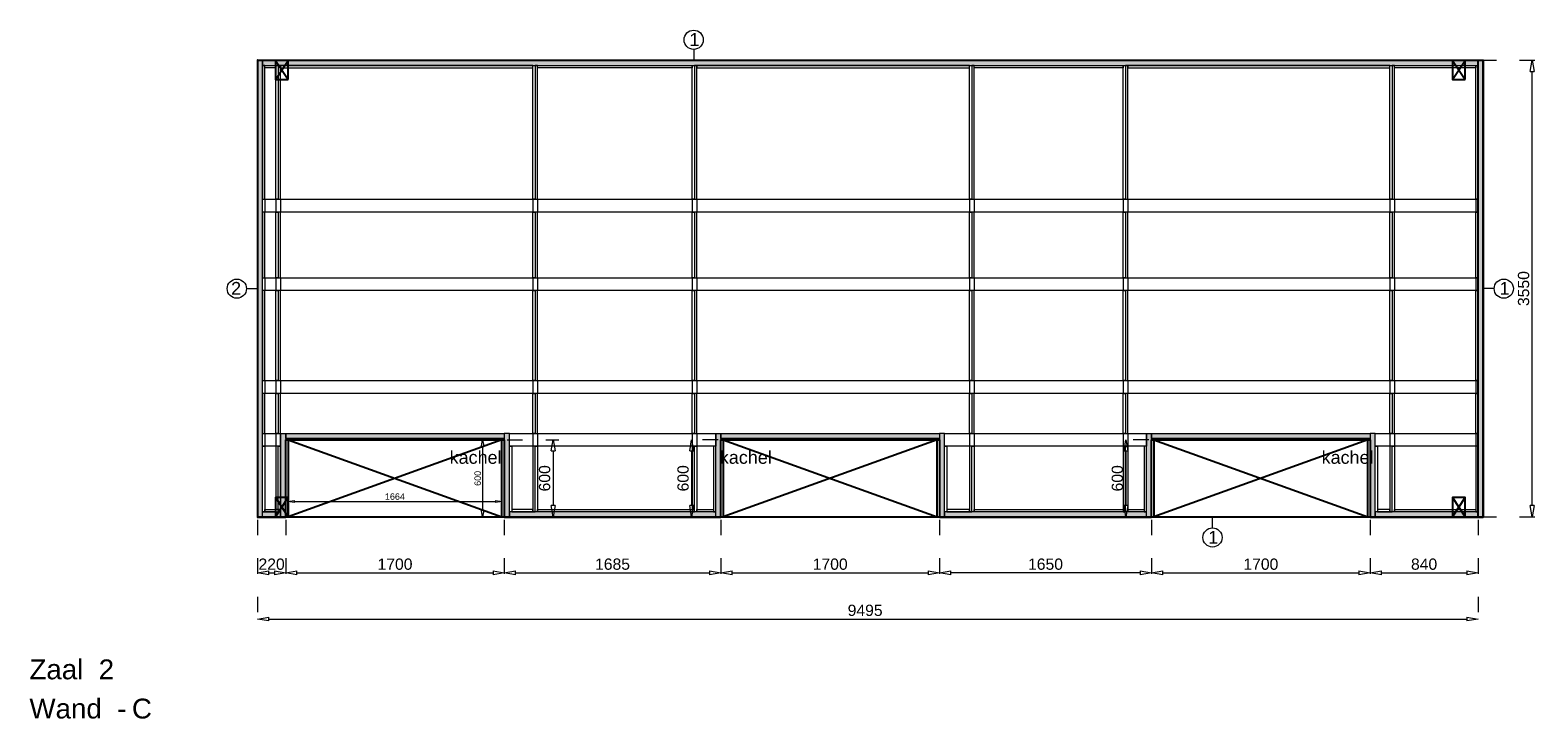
# Model space of a CAD drawing. Header units: millimetres. Extents: x 0 to 331873, y -101826 to 236919.
# Tile 27 of 57: x 103990 to 115717, y 31018 to 36373. Entities that reach past the tile are written whole.
import ezdxf

# ---------------------------------------------------------------- set-up
doc = ezdxf.new("R2010")
doc.units = ezdxf.units.MM
doc.header["$LTSCALE"] = 10
doc.linetypes.add('ACAD_ISO03W100', pattern=[30, 12, -18])
doc.linetypes.add('HIDDEN2', pattern=[0.1875, 0.125, -0.0625])
for name, color, linetype in [('$ symbolen', 8, 'Continuous'), ('40-h', 221, 'Continuous'), ('^ Bwkundig-bestaand', 250, 'Continuous'), ('DIM-DIM', 7, 'Continuous')]:
    doc.layers.add(name, color=color, linetype=linetype)
for name, color, linetype, lineweight in [('25-Staal-B', 150, 'Continuous', 25), ('40x120', 6, 'Continuous', 0), ('^ 0-Hout', 86, 'Continuous', 0), ('^ 0-Staal', 50, 'Continuous', 0), ('^ 0-Staal-txt', 7, 'Continuous', 0), ('s-horizontaal', 122, 'Continuous', 0)]:
    doc.layers.add(name, color=color, linetype=linetype, lineweight=lineweight)
doc.layers.add('omtrekwand', color=3, linetype='Continuous', plot=False)
doc.styles.add('Arial', font='arial.ttf')
doc.styles.get("Standard").update_dxf_attribs({"font": 'arial.ttf'})
doc.dimstyles.new('dim-08', dxfattribs={"dimscale": 20, "dimtxt": 2.5, "dimasz": 2.5, "dimexe": 1.25, "dimexo": 0.625, "dimtad": 1, "dimdec": 0, "dimtxsty": 'Arial', "dimblk": 'CLOSEDBLANK', "dimcen": 3, "dimclrd": 252, "dimclre": 252, "dimclrt": 7, "dimadec": 0, "dimazin": 0, "dimtfac": 1, "dimtdec": 0, "dimtmove": 0, "dimatfit": 3, "dimldrblk": 'CLOSEDBLANK', "dimfxl": 10, "dimfxlon": 1, "dimlwd": 0, "dimlwe": 0, "dimarcsym": 0})
doc.dimstyles.new('dim-11', dxfattribs={"dimscale": 35, "dimtxt": 2.5, "dimasz": 2.5, "dimexe": 1.25, "dimexo": 0.625, "dimtad": 1, "dimdec": 0, "dimtxsty": 'Arial', "dimblk": 'CLOSEDBLANK', "dimcen": 3, "dimclrd": 252, "dimclre": 252, "dimclrt": 7, "dimadec": 0, "dimazin": 0, "dimtfac": 1, "dimtdec": 0, "dimtmove": 0, "dimatfit": 3, "dimldrblk": 'CLOSEDBLANK', "dimfxl": 1, "dimlwd": 0, "dimlwe": 0, "dimarcsym": 0})
pattern_1 = [(0, (-61587.062, -86486.9062), (0.79375, 1.5875), [0, -1.5875])]

# ---------------------------------------------------------------- blocks, each defined once
blk = doc.blocks.new('_ClosedBlank')
at = {"color": 0, "linetype": 'ByBlock', "lineweight": -2}
for p, q in [((-1, 0.17), (0, 0)), ((-1, 0.17), (-1, -0.17)), ((0, 0), (-1, -0.17))]:
    blk.add_line(p, q, dxfattribs=at)
blk = doc.blocks.new('*D1043')
at = {"layer": 'Defpoints', "color": 0, "transparency": 16777216}
for p in [(134439, -55121), (134659, -55121), (134659, -55556)]:
    blk.add_point(p, dxfattribs=at)
at = {"layer": 'DIM-DIM', "color": 252, "linetype": 'ACAD_ISO03W100', "lineweight": 0, "transparency": 16777216}
for p, q in [((134439, -55143), (134439, -55599)), ((134659, -55143), (134659, -55599))]:
    blk.add_line(p, q, dxfattribs=at)
at = {"layer": 'DIM-DIM', "color": 252, "lineweight": 0, "transparency": 16777216}
blk.add_line((134526, -55556), (134571, -55556), dxfattribs=at)
at = {"layer": 'DIM-DIM', "color": 252, "lineweight": 0, "transparency": 16777216, "xscale": 87.5, "yscale": 87.5, "zscale": 87.5, "rotation": 180}
blk.add_blockref('_ClosedBlank', (134439, -55556), dxfattribs=at)
at = {"layer": 'DIM-DIM', "color": 252, "lineweight": 0, "transparency": 16777216, "xscale": 87.5, "yscale": 87.5, "zscale": 87.5}
blk.add_blockref('_ClosedBlank', (134659, -55556), dxfattribs=at)
at = {"layer": 'DIM-DIM', "color": 7, "transparency": 16777216, "insert": (134549, -55489), "char_height": 87.5, "attachment_point": 5, "style": 'Arial'}
blk.add_mtext('220', dxfattribs=at)
blk = doc.blocks.new('*D1044')
at = {"layer": 'Defpoints', "color": 0, "transparency": 16777216}
for p in [(134659, -55121), (136359, -55121), (136359, -55556)]:
    blk.add_point(p, dxfattribs=at)
at = {"layer": 'DIM-DIM', "color": 252, "linetype": 'ACAD_ISO03W100', "lineweight": 0, "transparency": 16777216}
for p, q in [((134659, -55143), (134659, -55599)), ((136359, -55143), (136359, -55599))]:
    blk.add_line(p, q, dxfattribs=at)
at = {"layer": 'DIM-DIM', "color": 252, "lineweight": 0, "transparency": 16777216}
blk.add_line((134746, -55556), (136271, -55556), dxfattribs=at)
at = {"layer": 'DIM-DIM', "color": 252, "lineweight": 0, "transparency": 16777216, "xscale": 87.5, "yscale": 87.5, "zscale": 87.5, "rotation": 180}
blk.add_blockref('_ClosedBlank', (134659, -55556), dxfattribs=at)
at = {"layer": 'DIM-DIM', "color": 252, "lineweight": 0, "transparency": 16777216, "xscale": 87.5, "yscale": 87.5, "zscale": 87.5}
blk.add_blockref('_ClosedBlank', (136359, -55556), dxfattribs=at)
at = {"layer": 'DIM-DIM', "color": 7, "transparency": 16777216, "insert": (135509, -55489), "char_height": 87.5, "attachment_point": 5, "style": 'Arial'}
blk.add_mtext('1700', dxfattribs=at)
blk = doc.blocks.new('*D1045')
at = {"layer": 'Defpoints', "color": 0, "transparency": 16777216}
for p in [(136359, -55121), (138044, -55121), (138044, -55556)]:
    blk.add_point(p, dxfattribs=at)
at = {"layer": 'DIM-DIM', "color": 252, "linetype": 'ACAD_ISO03W100', "lineweight": 0, "transparency": 16777216}
for p, q in [((136359, -55143), (136359, -55599)), ((138044, -55143), (138044, -55599))]:
    blk.add_line(p, q, dxfattribs=at)
at = {"layer": 'DIM-DIM', "color": 252, "lineweight": 0, "transparency": 16777216}
blk.add_line((136446, -55556), (137956, -55556), dxfattribs=at)
at = {"layer": 'DIM-DIM', "color": 252, "lineweight": 0, "transparency": 16777216, "xscale": 87.5, "yscale": 87.5, "zscale": 87.5, "rotation": 180}
blk.add_blockref('_ClosedBlank', (136359, -55556), dxfattribs=at)
at = {"layer": 'DIM-DIM', "color": 252, "lineweight": 0, "transparency": 16777216, "xscale": 87.5, "yscale": 87.5, "zscale": 87.5}
blk.add_blockref('_ClosedBlank', (138044, -55556), dxfattribs=at)
at = {"layer": 'DIM-DIM', "color": 7, "transparency": 16777216, "insert": (137201, -55489), "char_height": 87.5, "attachment_point": 5, "style": 'Arial'}
blk.add_mtext('1685', dxfattribs=at)
blk = doc.blocks.new('*D1046')
at = {"layer": 'Defpoints', "color": 0, "transparency": 16777216}
for p in [(134439, -55121), (143934, -55121), (143934, -55915)]:
    blk.add_point(p, dxfattribs=at)
at = {"layer": 'DIM-DIM', "color": 252, "linetype": 'ACAD_ISO03W100', "lineweight": 0, "transparency": 16777216}
for p, q in [((134439, -55143), (134439, -55958)), ((143934, -55143), (143934, -55958))]:
    blk.add_line(p, q, dxfattribs=at)
at = {"layer": 'DIM-DIM', "color": 252, "lineweight": 0, "transparency": 16777216}
blk.add_line((134526, -55915), (143846, -55915), dxfattribs=at)
at = {"layer": 'DIM-DIM', "color": 252, "lineweight": 0, "transparency": 16777216, "xscale": 87.5, "yscale": 87.5, "zscale": 87.5, "rotation": 180}
blk.add_blockref('_ClosedBlank', (134439, -55915), dxfattribs=at)
at = {"layer": 'DIM-DIM', "color": 252, "lineweight": 0, "transparency": 16777216, "xscale": 87.5, "yscale": 87.5, "zscale": 87.5}
blk.add_blockref('_ClosedBlank', (143934, -55915), dxfattribs=at)
at = {"layer": 'DIM-DIM', "color": 7, "transparency": 16777216, "insert": (139166, -55848), "char_height": 87.5, "attachment_point": 5, "style": 'Arial'}
blk.add_mtext('9495', dxfattribs=at)
blk = doc.blocks.new('*D1141')
at = {"layer": 'Defpoints', "color": 0, "transparency": 16777216}
for p in [(138044, -55121), (139744, -55121), (139744, -55556)]:
    blk.add_point(p, dxfattribs=at)
at = {"layer": 'DIM-DIM', "color": 252, "linetype": 'ACAD_ISO03W100', "lineweight": 0, "transparency": 16777216}
for p, q in [((138044, -55143), (138044, -55599)), ((139744, -55143), (139744, -55599))]:
    blk.add_line(p, q, dxfattribs=at)
at = {"layer": 'DIM-DIM', "color": 252, "lineweight": 0, "transparency": 16777216}
blk.add_line((138131, -55556), (139656, -55556), dxfattribs=at)
at = {"layer": 'DIM-DIM', "color": 252, "lineweight": 0, "transparency": 16777216, "xscale": 87.5, "yscale": 87.5, "zscale": 87.5, "rotation": 180}
blk.add_blockref('_ClosedBlank', (138044, -55556), dxfattribs=at)
at = {"layer": 'DIM-DIM', "color": 252, "lineweight": 0, "transparency": 16777216, "xscale": 87.5, "yscale": 87.5, "zscale": 87.5}
blk.add_blockref('_ClosedBlank', (139744, -55556), dxfattribs=at)
at = {"layer": 'DIM-DIM', "color": 7, "transparency": 16777216, "insert": (138894, -55489), "char_height": 87.5, "attachment_point": 5, "style": 'Arial'}
blk.add_mtext('1700', dxfattribs=at)
blk = doc.blocks.new('*D1142')
at = {"layer": 'Defpoints', "color": 0, "transparency": 16777216}
for p in [(139744, -55121), (141394, -55121), (139744, -55556)]:
    blk.add_point(p, dxfattribs=at)
at = {"layer": 'DIM-DIM', "color": 252, "linetype": 'ACAD_ISO03W100', "lineweight": 0, "transparency": 16777216}
for p, q in [((139744, -55143), (139744, -55599)), ((141394, -55143), (141394, -55599))]:
    blk.add_line(p, q, dxfattribs=at)
at = {"layer": 'DIM-DIM', "color": 252, "lineweight": 0, "transparency": 16777216}
blk.add_line((141306, -55556), (139831, -55556), dxfattribs=at)
at = {"layer": 'DIM-DIM', "color": 252, "lineweight": 0, "transparency": 16777216, "xscale": 87.5, "yscale": 87.5, "zscale": 87.5, "rotation": 180}
blk.add_blockref('_ClosedBlank', (139744, -55556), dxfattribs=at)
at = {"layer": 'DIM-DIM', "color": 252, "lineweight": 0, "transparency": 16777216, "xscale": 87.5, "yscale": 87.5, "zscale": 87.5}
blk.add_blockref('_ClosedBlank', (141394, -55556), dxfattribs=at)
at = {"layer": 'DIM-DIM', "color": 7, "transparency": 16777216, "insert": (140569, -55489), "char_height": 87.5, "attachment_point": 5, "style": 'Arial'}
blk.add_mtext('1650', dxfattribs=at)
blk = doc.blocks.new('*D1143')
at = {"layer": 'Defpoints', "color": 0, "transparency": 16777216}
for p in [(141394, -55121), (143094, -55121), (143094, -55556)]:
    blk.add_point(p, dxfattribs=at)
at = {"layer": 'DIM-DIM', "color": 252, "linetype": 'ACAD_ISO03W100', "lineweight": 0, "transparency": 16777216}
for p, q in [((141394, -55143), (141394, -55599)), ((143094, -55143), (143094, -55599))]:
    blk.add_line(p, q, dxfattribs=at)
at = {"layer": 'DIM-DIM', "color": 252, "lineweight": 0, "transparency": 16777216}
blk.add_line((141481, -55556), (143006, -55556), dxfattribs=at)
at = {"layer": 'DIM-DIM', "color": 252, "lineweight": 0, "transparency": 16777216, "xscale": 87.5, "yscale": 87.5, "zscale": 87.5, "rotation": 180}
blk.add_blockref('_ClosedBlank', (141394, -55556), dxfattribs=at)
at = {"layer": 'DIM-DIM', "color": 252, "lineweight": 0, "transparency": 16777216, "xscale": 87.5, "yscale": 87.5, "zscale": 87.5}
blk.add_blockref('_ClosedBlank', (143094, -55556), dxfattribs=at)
at = {"layer": 'DIM-DIM', "color": 7, "transparency": 16777216, "insert": (142244, -55489), "char_height": 87.5, "attachment_point": 5, "style": 'Arial'}
blk.add_mtext('1700', dxfattribs=at)
blk = doc.blocks.new('*D1144')
at = {"layer": 'Defpoints', "color": 0, "transparency": 16777216}
for p in [(143094, -55121), (143934, -55121), (143934, -55556)]:
    blk.add_point(p, dxfattribs=at)
at = {"layer": 'DIM-DIM', "color": 252, "linetype": 'ACAD_ISO03W100', "lineweight": 0, "transparency": 16777216}
for p, q in [((143094, -55143), (143094, -55599)), ((143934, -55143), (143934, -55599))]:
    blk.add_line(p, q, dxfattribs=at)
at = {"layer": 'DIM-DIM', "color": 252, "lineweight": 0, "transparency": 16777216}
blk.add_line((143181, -55556), (143846, -55556), dxfattribs=at)
at = {"layer": 'DIM-DIM', "color": 252, "lineweight": 0, "transparency": 16777216, "xscale": 87.5, "yscale": 87.5, "zscale": 87.5, "rotation": 180}
blk.add_blockref('_ClosedBlank', (143094, -55556), dxfattribs=at)
at = {"layer": 'DIM-DIM', "color": 252, "lineweight": 0, "transparency": 16777216, "xscale": 87.5, "yscale": 87.5, "zscale": 87.5}
blk.add_blockref('_ClosedBlank', (143934, -55556), dxfattribs=at)
at = {"layer": 'DIM-DIM', "color": 7, "transparency": 16777216, "insert": (143514, -55489), "char_height": 87.5, "attachment_point": 5, "style": 'Arial'}
blk.add_mtext('840', dxfattribs=at)
blk = doc.blocks.new('*D1145')
at = {"layer": 'Defpoints', "color": 0, "transparency": 16777216}
for p in [(136359, -54521), (136359, -55121), (136739, -55121)]:
    blk.add_point(p, dxfattribs=at)
at = {"layer": 'DIM-DIM', "color": 252, "linetype": 'ACAD_ISO03W100', "lineweight": 0, "transparency": 16777216}
for p, q in [((136381, -54521), (136783, -54521)), ((136381, -55121), (136783, -55121))]:
    blk.add_line(p, q, dxfattribs=at)
at = {"layer": 'DIM-DIM', "color": 252, "lineweight": 0, "transparency": 16777216}
blk.add_line((136739, -54609), (136739, -55034), dxfattribs=at)
at = {"layer": 'DIM-DIM', "color": 252, "lineweight": 0, "transparency": 16777216, "xscale": 87.5, "yscale": 87.5, "zscale": 87.5}
for p, rotation in [((136739, -54521), 90), ((136739, -55121), 270)]:
    blk.add_blockref('_ClosedBlank', p, dxfattribs=dict(at, rotation=rotation))
at = {"layer": 'DIM-DIM', "color": 7, "transparency": 16777216, "insert": (136673, -54821), "char_height": 87.5, "attachment_point": 5, "rotation": 90, "style": 'Arial'}
blk.add_mtext('600', dxfattribs=at)
blk = doc.blocks.new('*D1147')
at = {"layer": 'Defpoints', "color": 0, "transparency": 16777216}
for p in [(143934, -51571), (144355, -51571), (143934, -55121)]:
    blk.add_point(p, dxfattribs=at)
at = {"layer": 'DIM-DIM', "color": 252, "linetype": 'ACAD_ISO03W100', "lineweight": 0, "transparency": 16777216}
for p, q in [((143956, -51571), (144399, -51571)), ((143956, -55121), (144399, -55121))]:
    blk.add_line(p, q, dxfattribs=at)
at = {"layer": 'DIM-DIM', "color": 252, "lineweight": 0, "transparency": 16777216}
blk.add_line((144355, -55034), (144355, -51659), dxfattribs=at)
at = {"layer": 'DIM-DIM', "color": 252, "lineweight": 0, "transparency": 16777216, "xscale": 87.5, "yscale": 87.5, "zscale": 87.5}
for p, rotation in [((144355, -51571), 90), ((144355, -55121), 270)]:
    blk.add_blockref('_ClosedBlank', p, dxfattribs=dict(at, rotation=rotation))
at = {"layer": 'DIM-DIM', "color": 7, "transparency": 16777216, "insert": (144288, -53346), "char_height": 87.5, "attachment_point": 5, "rotation": 90, "style": 'Arial'}
blk.add_mtext('3550', dxfattribs=at)
blk = doc.blocks.new('*D1262')
at = {"layer": 'Defpoints', "color": 0, "transparency": 16777216}
for p in [(138044, -54521), (137816, -55121), (138044, -55121)]:
    blk.add_point(p, dxfattribs=at)
at = {"layer": 'DIM-DIM', "color": 252, "linetype": 'ACAD_ISO03W100', "lineweight": 0, "transparency": 16777216}
for p, q in [((138022, -54521), (137773, -54521)), ((138022, -55121), (137773, -55121))]:
    blk.add_line(p, q, dxfattribs=at)
at = {"layer": 'DIM-DIM', "color": 252, "lineweight": 0, "transparency": 16777216}
blk.add_line((137816, -54609), (137816, -55034), dxfattribs=at)
at = {"layer": 'DIM-DIM', "color": 252, "lineweight": 0, "transparency": 16777216, "xscale": 87.5, "yscale": 87.5, "zscale": 87.5}
for p, rotation in [((137816, -54521), 90), ((137816, -55121), 270)]:
    blk.add_blockref('_ClosedBlank', p, dxfattribs=dict(at, rotation=rotation))
at = {"layer": 'DIM-DIM', "color": 7, "transparency": 16777216, "insert": (137750, -54821), "char_height": 87.5, "attachment_point": 5, "rotation": 90, "style": 'Arial'}
blk.add_mtext('600', dxfattribs=at)
blk = doc.blocks.new('*D1263')
at = {"layer": 'Defpoints', "color": 0, "transparency": 16777216}
for p in [(141394, -54521), (141195, -55121), (141394, -55121)]:
    blk.add_point(p, dxfattribs=at)
at = {"layer": 'DIM-DIM', "color": 252, "linetype": 'ACAD_ISO03W100', "lineweight": 0, "transparency": 16777216}
for p, q in [((141372, -54521), (141151, -54521)), ((141372, -55121), (141151, -55121))]:
    blk.add_line(p, q, dxfattribs=at)
at = {"layer": 'DIM-DIM', "color": 252, "lineweight": 0, "transparency": 16777216}
blk.add_line((141195, -54609), (141195, -55034), dxfattribs=at)
at = {"layer": 'DIM-DIM', "color": 252, "lineweight": 0, "transparency": 16777216, "xscale": 87.5, "yscale": 87.5, "zscale": 87.5}
for p, rotation in [((141195, -54521), 90), ((141195, -55121), 270)]:
    blk.add_blockref('_ClosedBlank', p, dxfattribs=dict(at, rotation=rotation))
at = {"layer": 'DIM-DIM', "color": 7, "transparency": 16777216, "insert": (141128, -54821), "char_height": 87.5, "attachment_point": 5, "rotation": 90, "style": 'Arial'}
blk.add_mtext('600', dxfattribs=at)
blk = doc.blocks.new('*D1413')
at = {"layer": '^ Bwkundig-bestaand', "color": 252, "linetype": 'ACAD_ISO03W100', "lineweight": 0, "transparency": 16777216}
for p, q in [((105995, 32601), (105995, 32733)), ((107659, 32601), (107659, 32733))]:
    blk.add_line(p, q, dxfattribs=at)
at = {"layer": '^ Bwkundig-bestaand', "color": 252, "lineweight": 0, "transparency": 16777216}
blk.add_line((106045, 32708), (107609, 32708), dxfattribs=at)
at = {"layer": 'Defpoints', "color": 0, "transparency": 16777216}
for p in [(107659, 32708), (105995, 32588), (107659, 32588)]:
    blk.add_point(p, dxfattribs=at)
at = {"layer": '^ Bwkundig-bestaand', "color": 252, "lineweight": 0, "transparency": 16777216, "xscale": 50, "yscale": 50, "zscale": 50, "rotation": 180}
blk.add_blockref('_ClosedBlank', (105995, 32708), dxfattribs=at)
at = {"layer": '^ Bwkundig-bestaand', "color": 252, "lineweight": 0, "transparency": 16777216, "xscale": 50, "yscale": 50, "zscale": 50}
blk.add_blockref('_ClosedBlank', (107659, 32708), dxfattribs=at)
at = {"layer": '^ Bwkundig-bestaand', "color": 7, "transparency": 16777216, "insert": (106827, 32746), "char_height": 50, "attachment_point": 5, "style": 'Arial'}
blk.add_mtext('1664', dxfattribs=at)
blk = doc.blocks.new('*D1414')
at = {"layer": '^ Bwkundig-bestaand', "color": 252, "linetype": 'ACAD_ISO03W100', "lineweight": 0, "transparency": 16777216}
for p, q in [((107647, 33188), (107484, 33188)), ((107709, 32588), (107484, 32588))]:
    blk.add_line(p, q, dxfattribs=at)
at = {"layer": '^ Bwkundig-bestaand', "color": 252, "lineweight": 0, "transparency": 16777216}
blk.add_line((107509, 33138), (107509, 32638), dxfattribs=at)
at = {"layer": 'Defpoints', "color": 0, "transparency": 16777216}
for p in [(107659, 33188), (107509, 32588), (107742, 32588)]:
    blk.add_point(p, dxfattribs=at)
at = {"layer": '^ Bwkundig-bestaand', "color": 252, "lineweight": 0, "transparency": 16777216, "xscale": 50, "yscale": 50, "zscale": 50}
for p, rotation in [((107509, 33188), 90), ((107509, 32588), 270)]:
    blk.add_blockref('_ClosedBlank', p, dxfattribs=dict(at, rotation=rotation))
at = {"layer": '^ Bwkundig-bestaand', "color": 7, "transparency": 16777216, "insert": (107471, 32888), "char_height": 50, "attachment_point": 5, "rotation": 90, "style": 'Arial'}
blk.add_mtext('600', dxfattribs=at)
blk = doc.blocks.new('kabeldoorvoer')
at = {"layer": '$ symbolen'}
blk.add_lwpolyline([(-150, 0), (0, 0), (0, 100), (-150, 100)], close=True, dxfattribs=at)
blk.add_lwpolyline([(-150, 100), (0, 0), (0, 100), (-150, 0)], dxfattribs=at)
blk = doc.blocks.new('staal_01')
at = {"layer": '^ 0-Staal'}
blk.add_lwpolyline([(0, 82), (0, 0)], dxfattribs=at)
blk.add_circle((0, 157), 74.7, dxfattribs=at)
at = {"layer": '^ 0-Staal', "insert": (-33, 209), "char_height": 100, "attachment_point": 1}
blk.add_mtext_dynamic_manual_height_columns('1', width=136.03, gutter_width=12.5, heights=[0], dxfattribs=at)
blk = doc.blocks.new('staal_01_rechts')
at = {"layer": '^ 0-Staal'}
blk.add_lwpolyline([(82, 0), (0, 0)], dxfattribs=at)
blk.add_circle((157, 0), 74.7, dxfattribs=at)
at = {"layer": '^ 0-Staal', "insert": (124, 52), "char_height": 100, "attachment_point": 1}
blk.add_mtext_dynamic_manual_height_columns('1', width=136.03, gutter_width=12.5, heights=[0], dxfattribs=at)
blk = doc.blocks.new('staal_01_onder')
at = {"layer": '^ 0-Staal'}
blk.add_lwpolyline([(157857, 52616), (157857, 52699)], dxfattribs=at)
blk.add_circle((157857, 52542), 74.7, dxfattribs=at)
at = {"layer": '^ 0-Staal', "insert": (157824, 52593), "char_height": 100, "attachment_point": 1}
blk.add_mtext_dynamic_manual_height_columns('1', width=136.03, gutter_width=12.5, heights=[0], dxfattribs=at)
blk = doc.blocks.new('staal_02_links')
at = {"layer": '^ 0-Staal'}
blk.add_lwpolyline([(-82, 0), (0, 0)], dxfattribs=at)
blk.add_circle((-157, 0), 74.7, dxfattribs=at)
at = {"layer": '^ 0-Staal', "insert": (-124, 52), "char_height": 100, "attachment_point": 3}
blk.add_mtext_dynamic_manual_height_columns('2', width=136.03, gutter_width=12.5, heights=[0], dxfattribs=at)
blk = doc.blocks.new('2c')
at = {"layer": '25-Staal-B'}
blk.add_lwpolyline([(134438.7, -55121.5), (134658.7, -55121.5), (134658.7, -54521.5), (136358.7, -54521.5), (136358.7, -55121.5), (138043.7, -55121.5), (138043.7, -54521.5), (139743.7, -54521.5), (139743.7, -55121.5), (141393.7, -55121.5), (141393.7, -54521.5), (143093.7, -54521.5), (143093.7, -55121.5), (143933.7, -55121.5), (143933.7, -51571.5), (134438.7, -51571.5)], close=True, dxfattribs=at)
at = {"layer": '^ 0-Staal-txt', "lineweight": 0, "style": 'Arial'}
for s, height, p in [('Zaal  2', 154.21, (132665.4, -56383.5)), ('Wand  - ', 154.21, (132665.4, -56688.3)), ('C', 154.2, (133462.5, -56688.3))]:
    blk.add_text(s, height=height, dxfattribs=at).set_placement(p)
at = {"layer": 'DIM-DIM'}
for base, p1, p2, picture, middle in [((144355, -51571.5), (143933.7, -55121.5), (143933.7, -51571.5), '*D1147', (144288.4, -53346.5)), ((136739.2, -55121.5), (136358.7, -54521.5), (136358.7, -55121.5), '*D1145', (136672.6, -54821.5)), ((137816.4, -55121.5), (138043.7, -54521.5), (138043.7, -55121.5), '*D1262', (137749.9, -54821.5)), ((141194.5, -55121.5), (141393.7, -54521.5), (141393.7, -55121.5), '*D1263', (141128, -54821.5))]:
    dim = blk.add_linear_dim(base=base, p1=p1, p2=p2, angle=90, dimstyle='dim-11', dxfattribs=at)
    dim.commit()
    dim.dimension.update_dxf_attribs({"geometry": picture, "text_midpoint": middle})
for base, p2, picture, middle in [((134658.7, -55555.7), (134658.7, -55121.5), '*D1043', (134548.7, -55555.7)), ((143933.7, -55914.7), (143933.7, -55121.5), '*D1046', (139166.2, -55914.7))]:
    dim = blk.add_linear_dim(base=base, p1=(134438.7, -55121.5), p2=p2, dimstyle='dim-11', dxfattribs=at)
    dim.commit()
    dim.dimension.update_dxf_attribs({"geometry": picture, "text_midpoint": middle, "dimtype": 128})
for base, p1, p2, picture, middle in [((136358.7, -55555.7), (134658.7, -55121.5), (136358.7, -55121.5), '*D1044', (135508.7, -55489.1)), ((138043.7, -55555.7), (136358.7, -55121.5), (138043.7, -55121.5), '*D1045', (137201.2, -55489.1)), ((139743.7, -55555.7), (138043.7, -55121.5), (139743.7, -55121.5), '*D1141', (138893.7, -55489.1)), ((139743.7, -55555.7), (141393.7, -55121.5), (139743.7, -55121.5), '*D1142', (140568.7, -55489.1)), ((143093.7, -55555.7), (141393.7, -55121.5), (143093.7, -55121.5), '*D1143', (142243.7, -55489.1)), ((143933.7, -55555.7), (143093.7, -55121.5), (143933.7, -55121.5), '*D1144', (143513.7, -55489.1))]:
    dim = blk.add_linear_dim(base=base, p1=p1, p2=p2, dimstyle='dim-11', dxfattribs=at)
    dim.commit()
    dim.dimension.update_dxf_attribs({"geometry": picture, "text_midpoint": middle})

msp = doc.modelspace()

# ---------------------------------------------------------------- hatches: boundary and pattern name
at = {"layer": '40-h'}
h = msp.add_hatch(dxfattribs=at)
h.set_pattern_fill('DOTS', color=256)
h.set_pattern_definition([(0, (-80970.9139, -20113.509), (0.79375, 1.5875), [0, -1.5875])])
h.paths.add_polyline_path([(105977.37, 33238.01), (107677.37, 33238.01), (107677.37, 33198.01), (105977.37, 33198.01)])
h.paths.add_polyline_path([(105977.37, 32588.01), (105937.37, 32588.01), (105937.37, 33238.01), (105977.37, 33238.01)])
h.paths.add_polyline_path([(105797.37, 32628.01), (105937.37, 32628.01), (105937.37, 32588.01), (105797.37, 32588.01)])
h.paths.add_polyline_path([(105757.37, 32588.01), (105797.37, 32588.01), (105797.37, 36138.01), (105757.37, 36138.01)])
h.paths.add_polyline_path([(107677.37, 32588.01), (107717.37, 32588.01), (107717.37, 33238.01), (107677.37, 33238.01)])
h = msp.add_hatch(dxfattribs=at)
h.set_pattern_fill('DOTS', color=256)
h.set_pattern_definition([(0, (-59992.062, -86486.9062), (0.79375, 1.5875), [0, -1.5875])])
h.paths.add_polyline_path([(115252.37, 36098.01), (115252.37, 36138.01), (105797.37, 36138.01), (105797.37, 36098.01)])
h.paths.add_polyline_path([(115292.37, 32588.01), (115252.37, 32588.01), (115252.37, 36138.01), (115292.37, 36138.01)])
h = msp.add_hatch(dxfattribs=at)
h.set_pattern_fill('DOTS', color=256)
h.set_pattern_definition(pattern_1)
h.paths.add_polyline_path([(115252.37, 32588.01), (115252.37, 32628.01), (114452.37, 32628.01), (114452.37, 32588.01)])
h.paths.add_polyline_path([(115292.37, 32588.01), (115252.37, 32588.01), (115252.37, 36138.01), (115292.37, 36138.01)])
h = msp.add_hatch(dxfattribs=at)
h.set_pattern_fill('DOTS', color=256)
h.set_pattern_definition([(0, (-61877.062, -86486.9062), (0.79375, 1.5875), [0, -1.5875])])
h.paths.add_polyline_path([(115292.37, 32588.01), (115252.37, 32588.01), (115252.37, 36138.01), (115292.37, 36138.01)])
h = msp.add_hatch(dxfattribs=at)
h.set_pattern_fill('DOTS', color=256)
h.set_pattern_definition([(0, (-80774.9139, -20113.509), (0.79375, 1.5875), [0, -1.5875])])
h.paths.add_polyline_path([(112672.37, 32588.01), (112672.37, 32628.01), (111102.37, 32628.01), (111102.37, 32588.01)])
h.paths.add_polyline_path([(111062.37, 32588.01), (111102.37, 32588.01), (111102.37, 33238.01), (111062.37, 33238.01)])
h.paths.add_polyline_path([(109362.37, 33238.01), (111062.37, 33238.01), (111062.37, 33198.01), (109362.37, 33198.01)])
h.paths.add_polyline_path([(109362.37, 32588.01), (109322.37, 32588.01), (109322.37, 33238.01), (109362.37, 33238.01)])
h.paths.add_polyline_path([(109322.37, 32588.01), (109322.37, 32628.01), (107717.37, 32628.01), (107717.37, 32588.01)])
h.paths.add_polyline_path([(112712.37, 33238.01), (114412.37, 33238.01), (114412.37, 33198.01), (112712.37, 33198.01)])
h.paths.add_polyline_path([(112712.37, 32588.01), (112672.37, 32588.01), (112672.37, 33238.01), (112712.37, 33238.01)])
h = msp.add_hatch(dxfattribs=at)
h.set_pattern_fill('DOTS', color=256)
h.set_pattern_definition(pattern_1)
h.paths.add_polyline_path([(114412.37, 32588.01), (114452.37, 32588.01), (114452.37, 33238.01), (114412.37, 33238.01)])

# ---------------------------------------------------------------- linework, layer by layer
at = {"layer": '$ symbolen'}
for points in [[(105995.37, 32588.01), (107659.37, 32588.01), (107659.37, 33188.01), (105995.37, 33188.01)], [(109380.37, 32588.01), (111044.37, 32588.01), (111044.37, 33188.01), (109380.37, 33188.01)], [(112730.37, 32588.01), (114394.37, 32588.01), (114394.37, 33188.01), (112730.37, 33188.01)]]:
    msp.add_lwpolyline(points, close=True, dxfattribs=at)
for points in [[(105995.37, 33188.01), (107659.37, 32588.01), (107659.37, 33188.01), (105995.37, 32588.01)], [(109380.37, 33188.01), (111044.37, 32588.01), (111044.37, 33188.01), (109380.37, 32588.01)], [(112730.37, 33188.01), (114394.37, 32588.01), (114394.37, 33188.01), (112730.37, 32588.01)]]:
    msp.add_lwpolyline(points, dxfattribs=at)
at = {"layer": '40x120'}
for points in [[(105757.37, 32588.01), (105797.37, 32588.01), (105797.37, 36138.01), (105757.37, 36138.01)], [(105757.37, 32588.01), (105797.37, 32588.01), (105797.37, 36138.01), (105757.37, 36138.01)], [(115252.37, 36098.01), (115252.37, 36138.01), (105797.37, 36138.01), (105797.37, 36098.01)], [(115292.37, 32588.01), (115252.37, 32588.01), (115252.37, 36138.01), (115292.37, 36138.01)], [(115292.37, 32588.01), (115252.37, 32588.01), (115252.37, 36138.01), (115292.37, 36138.01)], [(105977.37, 32588.01), (105937.37, 32588.01), (105937.37, 33238.01), (105977.37, 33238.01)], [(105977.37, 32588.01), (105937.37, 32588.01), (105937.37, 33238.01), (105977.37, 33238.01)], [(105977.37, 33238.01), (107677.37, 33238.01), (107677.37, 33198.01), (105977.37, 33198.01)], [(107677.37, 32588.01), (107717.37, 32588.01), (107717.37, 33238.01), (107677.37, 33238.01)], [(107677.37, 32588.01), (107717.37, 32588.01), (107717.37, 33238.01), (107677.37, 33238.01)], [(109362.37, 32588.01), (109322.37, 32588.01), (109322.37, 33238.01), (109362.37, 33238.01)], [(109362.37, 32588.01), (109322.37, 32588.01), (109322.37, 33238.01), (109362.37, 33238.01)], [(109362.37, 33238.01), (111062.37, 33238.01), (111062.37, 33198.01), (109362.37, 33198.01)], [(111062.37, 32588.01), (111102.37, 32588.01), (111102.37, 33238.01), (111062.37, 33238.01)], [(111062.37, 32588.01), (111102.37, 32588.01), (111102.37, 33238.01), (111062.37, 33238.01)], [(112712.37, 32588.01), (112672.37, 32588.01), (112672.37, 33238.01), (112712.37, 33238.01)], [(112712.37, 32588.01), (112672.37, 32588.01), (112672.37, 33238.01), (112712.37, 33238.01)], [(112712.37, 33238.01), (114412.37, 33238.01), (114412.37, 33198.01), (112712.37, 33198.01)], [(114412.37, 32588.01), (114452.37, 32588.01), (114452.37, 33238.01), (114412.37, 33238.01)], [(114412.37, 32588.01), (114452.37, 32588.01), (114452.37, 33238.01), (114412.37, 33238.01)], [(105797.37, 32628.01), (105937.37, 32628.01), (105937.37, 32588.01), (105797.37, 32588.01)], [(109322.37, 32588.01), (109322.37, 32628.01), (107717.37, 32628.01), (107717.37, 32588.01)], [(112672.37, 32588.01), (112672.37, 32628.01), (111102.37, 32628.01), (111102.37, 32588.01)], [(115252.37, 32588.01), (115252.37, 32628.01), (114452.37, 32628.01), (114452.37, 32588.01)]]:
    msp.add_lwpolyline(points, close=True, dxfattribs=at)
at = {"layer": '^ 0-Hout'}
for points in [[(105797.37, 35058.01), (105815.37, 35058.01), (105815.37, 36098.01), (105797.37, 36098.01)], [(105815.37, 36098.01), (105901.37, 36098.01), (105901.37, 36080.01), (105815.37, 36080.01)], [(105919.37, 35058.01), (105901.37, 35058.01), (105901.37, 36098.01), (105919.37, 36098.01)], [(105919.37, 35058.01), (105937.37, 35058.01), (105937.37, 36098.01), (105919.37, 36098.01)], [(107900.37, 36080.01), (107900.37, 36098.01), (105937.37, 36098.01), (105937.37, 36080.01)], [(107918.37, 35058.01), (107900.37, 35058.01), (107900.37, 36098.01), (107918.37, 36098.01)], [(107918.37, 35058.01), (107936.37, 35058.01), (107936.37, 36098.01), (107918.37, 36098.01)], [(107936.37, 36098.01), (109140.37, 36098.01), (109140.37, 36080.01), (107936.37, 36080.01)], [(109158.37, 35058.01), (109140.37, 35058.01), (109140.37, 36098.01), (109158.37, 36098.01)], [(109158.37, 35058.01), (109176.37, 35058.01), (109176.37, 36098.01), (109158.37, 36098.01)], [(111296.37, 36080.01), (111296.37, 36098.01), (109176.37, 36098.01), (109176.37, 36080.01)], [(111314.37, 35058.01), (111296.37, 35058.01), (111296.37, 36098.01), (111314.37, 36098.01)], [(111314.37, 35058.01), (111332.37, 35058.01), (111332.37, 36098.01), (111314.37, 36098.01)], [(111332.37, 36098.01), (112491.37, 36098.01), (112491.37, 36080.01), (111332.37, 36080.01)], [(112509.37, 35058.01), (112491.37, 35058.01), (112491.37, 36098.01), (112509.37, 36098.01)], [(112509.37, 35058.01), (112527.37, 35058.01), (112527.37, 36098.01), (112509.37, 36098.01)], [(114567.37, 36080.01), (114567.37, 36098.01), (112527.37, 36098.01), (112527.37, 36080.01)], [(114585.37, 35058.01), (114567.37, 35058.01), (114567.37, 36098.01), (114585.37, 36098.01)], [(114585.37, 35058.01), (114603.37, 35058.01), (114603.37, 36098.01), (114585.37, 36098.01)], [(114603.37, 36098.01), (115234.37, 36098.01), (115234.37, 36080.01), (114603.37, 36080.01)], [(115252.37, 35058.01), (115234.37, 35058.01), (115234.37, 36098.01), (115252.37, 36098.01)], [(105797.37, 34448.01), (105815.37, 34448.01), (105815.37, 34958.01), (105797.37, 34958.01)], [(105919.37, 34448.01), (105901.37, 34448.01), (105901.37, 34958.01), (105919.37, 34958.01)], [(105919.37, 34448.01), (105937.37, 34448.01), (105937.37, 34958.01), (105919.37, 34958.01)], [(107918.37, 34448.01), (107900.37, 34448.01), (107900.37, 34958.01), (107918.37, 34958.01)], [(107918.37, 34448.01), (107936.37, 34448.01), (107936.37, 34958.01), (107918.37, 34958.01)], [(109158.37, 34448.01), (109140.37, 34448.01), (109140.37, 34958.01), (109158.37, 34958.01)], [(109158.37, 34448.01), (109176.37, 34448.01), (109176.37, 34958.01), (109158.37, 34958.01)], [(111314.37, 34448.01), (111296.37, 34448.01), (111296.37, 34958.01), (111314.37, 34958.01)], [(111314.37, 34448.01), (111332.37, 34448.01), (111332.37, 34958.01), (111314.37, 34958.01)], [(112509.37, 34448.01), (112491.37, 34448.01), (112491.37, 34958.01), (112509.37, 34958.01)], [(112509.37, 34448.01), (112527.37, 34448.01), (112527.37, 34958.01), (112509.37, 34958.01)], [(114585.37, 34448.01), (114567.37, 34448.01), (114567.37, 34958.01), (114585.37, 34958.01)], [(114585.37, 34448.01), (114603.37, 34448.01), (114603.37, 34958.01), (114585.37, 34958.01)], [(115252.37, 34448.01), (115234.37, 34448.01), (115234.37, 34958.01), (115252.37, 34958.01)], [(105797.37, 33648.01), (105815.37, 33648.01), (105815.37, 34348.01), (105797.37, 34348.01)], [(105919.37, 33648.01), (105901.37, 33648.01), (105901.37, 34348.01), (105919.37, 34348.01)], [(105919.37, 33648.01), (105937.37, 33648.01), (105937.37, 34348.01), (105919.37, 34348.01)], [(107918.37, 33648.01), (107900.37, 33648.01), (107900.37, 34348.01), (107918.37, 34348.01)], [(107918.37, 33648.01), (107936.37, 33648.01), (107936.37, 34348.01), (107918.37, 34348.01)], [(109158.37, 33648.01), (109140.37, 33648.01), (109140.37, 34348.01), (109158.37, 34348.01)], [(109158.37, 33648.01), (109176.37, 33648.01), (109176.37, 34348.01), (109158.37, 34348.01)], [(111314.37, 33648.01), (111296.37, 33648.01), (111296.37, 34348.01), (111314.37, 34348.01)], [(111314.37, 33648.01), (111332.37, 33648.01), (111332.37, 34348.01), (111314.37, 34348.01)], [(112509.37, 33648.01), (112491.37, 33648.01), (112491.37, 34348.01), (112509.37, 34348.01)], [(112509.37, 33648.01), (112527.37, 33648.01), (112527.37, 34348.01), (112509.37, 34348.01)], [(114585.37, 33648.01), (114567.37, 33648.01), (114567.37, 34348.01), (114585.37, 34348.01)], [(114585.37, 33648.01), (114603.37, 33648.01), (114603.37, 34348.01), (114585.37, 34348.01)], [(115252.37, 33648.01), (115234.37, 33648.01), (115234.37, 34348.01), (115252.37, 34348.01)], [(105797.37, 33238.01), (105815.37, 33238.01), (105815.37, 33548.01), (105797.37, 33548.01)], [(105919.37, 33238.01), (105901.37, 33238.01), (105901.37, 33548.01), (105919.37, 33548.01)], [(105919.37, 33238.01), (105937.37, 33238.01), (105937.37, 33548.01), (105919.37, 33548.01)], [(107918.37, 33238.01), (107900.37, 33238.01), (107900.37, 33548.01), (107918.37, 33548.01)], [(107918.37, 33238.01), (107936.37, 33238.01), (107936.37, 33548.01), (107918.37, 33548.01)], [(109158.37, 33238.01), (109140.37, 33238.01), (109140.37, 33548.01), (109158.37, 33548.01)], [(109158.37, 33238.01), (109176.37, 33238.01), (109176.37, 33548.01), (109158.37, 33548.01)], [(111314.37, 33238.01), (111296.37, 33238.01), (111296.37, 33548.01), (111314.37, 33548.01)], [(111314.37, 33238.01), (111332.37, 33238.01), (111332.37, 33548.01), (111314.37, 33548.01)], [(112509.37, 33238.01), (112491.37, 33238.01), (112491.37, 33548.01), (112509.37, 33548.01)], [(112509.37, 33238.01), (112527.37, 33238.01), (112527.37, 33548.01), (112509.37, 33548.01)], [(114585.37, 33238.01), (114567.37, 33238.01), (114567.37, 33548.01), (114585.37, 33548.01)], [(114585.37, 33238.01), (114603.37, 33238.01), (114603.37, 33548.01), (114585.37, 33548.01)], [(115252.37, 33238.01), (115234.37, 33238.01), (115234.37, 33548.01), (115252.37, 33548.01)], [(105797.37, 33138.01), (105815.37, 33138.01), (105815.37, 32628.01), (105797.37, 32628.01)], [(105919.37, 33138.01), (105901.37, 33138.01), (105901.37, 32628.01), (105919.37, 32628.01)], [(105919.37, 33138.01), (105937.37, 33138.01), (105937.37, 32628.01), (105919.37, 32628.01)], [(107717.37, 33138.01), (107735.37, 33138.01), (107735.37, 32628.01), (107717.37, 32628.01)], [(107918.37, 33138.01), (107900.37, 33138.01), (107900.37, 32628.01), (107918.37, 32628.01)], [(107918.37, 33138.01), (107936.37, 33138.01), (107936.37, 32628.01), (107918.37, 32628.01)], [(109158.37, 33138.01), (109140.37, 33138.01), (109140.37, 32628.01), (109158.37, 32628.01)], [(109158.37, 33138.01), (109176.37, 33138.01), (109176.37, 32628.01), (109158.37, 32628.01)], [(109322.37, 33138.01), (109304.37, 33138.01), (109304.37, 32628.01), (109322.37, 32628.01)], [(111102.37, 33138.01), (111120.37, 33138.01), (111120.37, 32628.01), (111102.37, 32628.01)], [(111314.37, 33138.01), (111296.37, 33138.01), (111296.37, 32628.01), (111314.37, 32628.01)], [(111314.37, 33138.01), (111332.37, 33138.01), (111332.37, 32628.01), (111314.37, 32628.01)], [(112509.37, 33138.01), (112491.37, 33138.01), (112491.37, 32628.01), (112509.37, 32628.01)], [(112509.37, 33138.01), (112527.37, 33138.01), (112527.37, 32628.01), (112509.37, 32628.01)], [(112672.37, 33138.01), (112654.37, 33138.01), (112654.37, 32628.01), (112672.37, 32628.01)], [(114452.37, 33138.01), (114470.37, 33138.01), (114470.37, 32628.01), (114452.37, 32628.01)], [(114585.37, 33138.01), (114567.37, 33138.01), (114567.37, 32628.01), (114585.37, 32628.01)], [(114585.37, 33138.01), (114603.37, 33138.01), (114603.37, 32628.01), (114585.37, 32628.01)], [(115252.37, 33138.01), (115234.37, 33138.01), (115234.37, 32628.01), (115252.37, 32628.01)], [(105815.37, 32646.01), (105901.37, 32646.01), (105901.37, 32628.01), (105815.37, 32628.01)], [(105937.37, 32646.01), (105901.37, 32646.01), (105901.37, 32628.01), (105937.37, 32628.01)], [(107900.37, 32646.01), (107735.37, 32646.01), (107735.37, 32628.01), (107900.37, 32628.01)], [(107936.37, 32646.01), (109140.37, 32646.01), (109140.37, 32628.01), (107936.37, 32628.01)], [(109176.37, 32646.01), (109304.37, 32646.01), (109304.37, 32628.01), (109176.37, 32628.01)], [(111296.37, 32646.01), (111120.37, 32646.01), (111120.37, 32628.01), (111296.37, 32628.01)], [(111332.37, 32646.01), (112491.37, 32646.01), (112491.37, 32628.01), (111332.37, 32628.01)], [(112527.37, 32646.01), (112654.37, 32646.01), (112654.37, 32628.01), (112527.37, 32628.01)], [(114567.37, 32646.01), (114470.37, 32646.01), (114470.37, 32628.01), (114567.37, 32628.01)], [(114603.37, 32646.01), (115234.37, 32646.01), (115234.37, 32628.01), (114603.37, 32628.01)]]:
    msp.add_lwpolyline(points, close=True, dxfattribs=at)
at = {"layer": '^ 0-Hout', "linetype": 'HIDDEN2'}
for points in [[(105815.37, 35058.01), (105815.37, 34958.01)], [(105901.37, 35058.01), (105901.37, 34958.01)], [(105937.37, 35058.01), (105937.37, 34958.01)], [(107900.37, 35058.01), (107900.37, 34958.01)], [(107936.37, 35058.01), (107936.37, 34958.01)], [(109140.37, 35058.01), (109140.37, 34958.01)], [(109176.37, 35058.01), (109176.37, 34958.01)], [(111296.37, 35058.01), (111296.37, 34958.01)], [(111332.37, 35058.01), (111332.37, 34958.01)], [(112491.37, 35058.01), (112491.37, 34958.01)], [(112527.37, 35058.01), (112527.37, 34958.01)], [(114567.37, 35058.01), (114567.37, 34958.01)], [(114603.37, 35058.01), (114603.37, 34958.01)], [(115234.37, 35058.01), (115234.37, 34958.01)], [(105815.37, 34448.01), (105815.37, 34348.01)], [(105901.37, 34448.01), (105901.37, 34348.01)], [(105937.37, 34448.01), (105937.37, 34348.01)], [(107900.37, 34448.01), (107900.37, 34348.01)], [(107936.37, 34448.01), (107936.37, 34348.01)], [(109140.37, 34448.01), (109140.37, 34348.01)], [(109176.37, 34448.01), (109176.37, 34348.01)], [(111296.37, 34448.01), (111296.37, 34348.01)], [(111332.37, 34448.01), (111332.37, 34348.01)], [(112491.37, 34448.01), (112491.37, 34348.01)], [(112527.37, 34448.01), (112527.37, 34348.01)], [(114567.37, 34448.01), (114567.37, 34348.01)], [(114603.37, 34448.01), (114603.37, 34348.01)], [(115234.37, 34448.01), (115234.37, 34348.01)], [(105815.37, 33648.01), (105815.37, 33548.01)], [(105815.37, 33648.01), (105815.37, 33548.01)], [(105901.37, 33648.01), (105901.37, 33548.01)], [(105937.37, 33648.01), (105937.37, 33548.01)], [(107900.37, 33648.01), (107900.37, 33548.01)], [(107936.37, 33648.01), (107936.37, 33548.01)], [(109140.37, 33648.01), (109140.37, 33548.01)], [(109176.37, 33648.01), (109176.37, 33548.01)], [(111296.37, 33648.01), (111296.37, 33548.01)], [(111332.37, 33648.01), (111332.37, 33548.01)], [(112491.37, 33648.01), (112491.37, 33548.01)], [(112527.37, 33648.01), (112527.37, 33548.01)], [(114567.37, 33648.01), (114567.37, 33548.01)], [(114603.37, 33648.01), (114603.37, 33548.01)], [(115234.37, 33648.01), (115234.37, 33548.01)], [(105815.37, 33238.01), (105815.37, 33138.01)], [(105901.37, 33238.01), (105901.37, 33138.01)], [(105937.37, 33238.01), (105937.37, 33138.01)], [(107900.37, 33238.01), (107900.37, 33138.01)], [(107936.37, 33238.01), (107936.37, 33138.01)], [(109140.37, 33238.01), (109140.37, 33138.01)], [(109176.37, 33238.01), (109176.37, 33138.01)], [(111296.37, 33238.01), (111296.37, 33138.01)], [(111332.37, 33238.01), (111332.37, 33138.01)], [(112491.37, 33238.01), (112491.37, 33138.01)], [(112527.37, 33238.01), (112527.37, 33138.01)], [(114567.37, 33238.01), (114567.37, 33138.01)], [(114603.37, 33238.01), (114603.37, 33138.01)], [(115234.37, 33238.01), (115234.37, 33138.01)]]:
    msp.add_lwpolyline(points, dxfattribs=at)
at = {"layer": '^ 0-Staal'}
for points in [[(105754.37, 32585.01), (105757.37, 32585.01), (105757.37, 36141.01), (105754.37, 36141.01)], [(105757.37, 36141.01), (115292.37, 36141.01), (115292.37, 36138.01), (105757.37, 36138.01)], [(115295.37, 32585.01), (115292.37, 32585.01), (115292.37, 36141.01), (115295.37, 36141.01)], [(105977.37, 32588.01), (105757.37, 32588.01), (105757.37, 32585.01), (105977.37, 32585.01)], [(109362.37, 32588.01), (107677.37, 32588.01), (107677.37, 32585.01), (109362.37, 32585.01)], [(112712.37, 32588.01), (111062.37, 32588.01), (111062.37, 32585.01), (112712.37, 32585.01)], [(115292.37, 32588.01), (114412.37, 32588.01), (114412.37, 32585.01), (115292.37, 32585.01)], [(115292.37, 32588.01), (114939.37, 32588.01), (114939.37, 32585.01), (115292.37, 32585.01)]]:
    msp.add_lwpolyline(points, close=True, dxfattribs=at)
at = {"layer": 'omtrekwand'}
msp.add_lwpolyline([(105757.37, 32588.01), (115292.37, 32588.01), (115292.37, 36138.01), (105757.37, 36138.01)], close=True, dxfattribs=at)
at = {"layer": 's-horizontaal'}
for points in [[(105797.37, 35058.01), (115252.37, 35058.01), (115252.37, 34958.01), (105797.37, 34958.01)], [(105797.37, 34448.01), (115252.37, 34448.01), (115252.37, 34348.01), (105797.37, 34348.01)], [(105797.37, 33648.01), (115252.37, 33648.01), (115252.37, 33548.01), (105797.37, 33548.01)], [(105797.37, 33238.01), (105937.37, 33238.01), (105937.37, 33138.01), (105797.37, 33138.01)], [(107717.37, 33238.01), (109322.37, 33238.01), (109322.37, 33138.01), (107717.37, 33138.01)], [(111102.37, 33238.01), (112672.37, 33238.01), (112672.37, 33138.01), (111102.37, 33138.01)], [(114452.37, 33238.01), (115252.37, 33238.01), (115252.37, 33138.01), (114452.37, 33138.01)]]:
    msp.add_lwpolyline(points, close=True, dxfattribs=at)

# ---------------------------------------------------------------- block references
at = {"layer": '$ symbolen'}
for p, rotation in [((105997.37, 36138.01), 90), ((115152.37, 36138.01), 90.00000000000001), ((105997.37, 32738.01), 90.00000000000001), ((115152.37, 32738.01), 90.00000000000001)]:
    msp.add_blockref('kabeldoorvoer', p, dxfattribs=dict(at, rotation=rotation))
at = {"layer": '^ 0-Staal'}
for name, p in [('staal_01', (109150.94, 36141.01)), ('staal_02_links', (105754.37, 34363.01)), ('staal_01_rechts', (115295.37, 34363.01)), ('staal_01_onder', (-44670.42, -20113.51))]:
    msp.add_blockref(name, p, dxfattribs=at)
at = {"layer": 'DIM-DIM'}
msp.add_blockref('2c', (-28681.31, 87709.49), dxfattribs=at)

# ---------------------------------------------------------------- texts
at = {"layer": '$ symbolen', "char_height": 100, "attachment_point": 1}
for insert in [(107252.74, 33101.3), (109354.57, 33101.3), (114035.57, 33101.3)]:
    msp.add_mtext_dynamic_manual_height_columns('kachel', width=924.793, gutter_width=12.5, heights=[0], dxfattribs=dict(at, insert=insert))

# ---------------------------------------------------------------- dimensions: what is measured, and where the dimension line sits
at = {"layer": '^ Bwkundig-bestaand'}
dim = msp.add_linear_dim(base=(107508.71, 32588.01), p1=(107659.37, 33188.01), p2=(107742.37, 32588.01), angle=90, dimstyle='dim-08', dxfattribs=at)
dim.commit()
dim.dimension.update_dxf_attribs({"geometry": '*D1414', "text_midpoint": (107470.68, 32888.01)})
dim = msp.add_linear_dim(base=(107659.37, 32707.72), p1=(105995.37, 32588.01), p2=(107659.37, 32588.01), dimstyle='dim-08', dxfattribs=at)
dim.commit()
dim.dimension.update_dxf_attribs({"geometry": '*D1413', "text_midpoint": (106827.37, 32745.75)})

doc.saveas('drawing.dxf')
